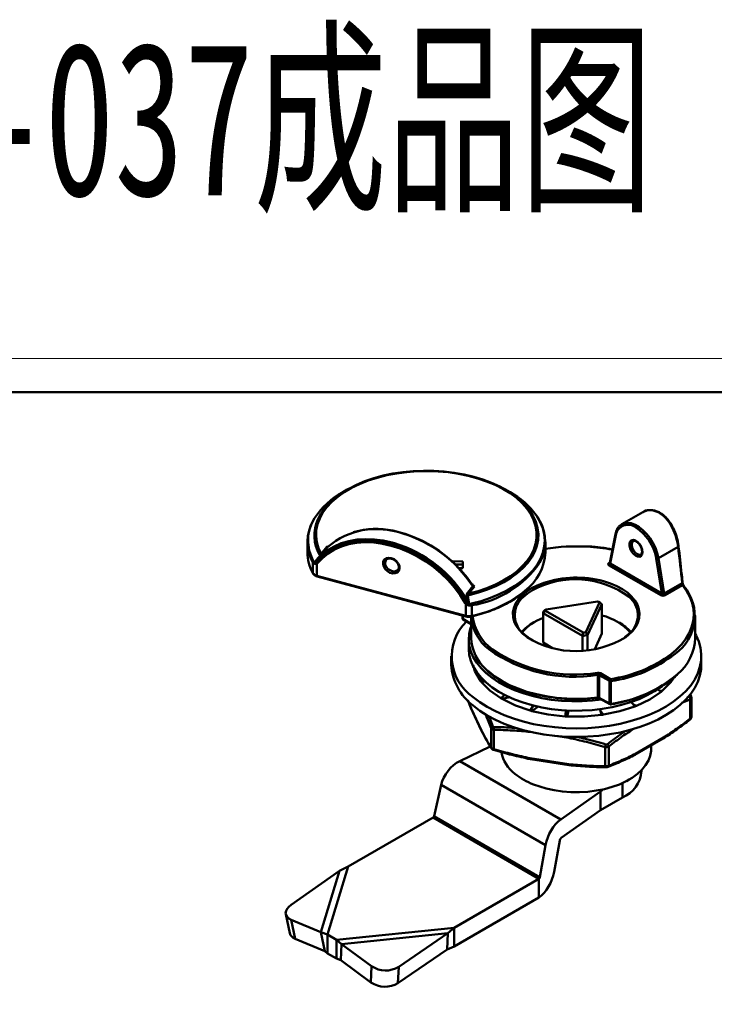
# Model space of a CAD drawing. Header units: millimetres. Extents: x 2881 to 3168, y 1602 to 1831.
# Tile 7 of 8: x 2999 to 3090, y 1703 to 1831. Entities that reach past the tile are written whole.
import ezdxf

# ---------------------------------------------------------------- set-up
doc = ezdxf.new("R2010")
doc.units = ezdxf.units.MM
doc.linetypes.add('虚线', pattern=[2, 1, -1])
for name, color, linetype, lineweight in [('粗实线层', 7, 'Continuous', 50), ('细实线层', 3, 'Continuous', 18), ('虚线层', 6, '虚线', 18)]:
    doc.layers.add(name, color=color, linetype=linetype, lineweight=lineweight)
doc.styles.add('标准', font='txt', dxfattribs={"width": 0.667})

msp = doc.modelspace()

# ---------------------------------------------------------------- linework, layer by layer
at = {"layer": '粗实线层'}
for p, q in [((3041.721, 1769.528), (3041.138, 1769.191)), ((3062.938, 1769.191), (3062.355, 1769.528)), ((3037.435, 1765.767), (3037.369, 1765.648)), ((3080.212, 1766.592), (3077.48, 1765.015)), ((3077.448, 1764.996), (3077.48, 1765.015)), ((3076.651, 1763.729), (3075.912, 1759.973)), ((3076.706, 1763.609), (3075.976, 1759.899)), ((3036.538, 1762.728), (3036.538, 1761.359)), ((3038.328, 1761.148), (3039.088, 1762.089)), ((3039.171, 1762.037), (3038.348, 1761.019)), ((3039.088, 1762.089), (3039.255, 1762.113)), ((3039.209, 1762.074), (3039.171, 1762.037)), ((3067.538, 1761.359), (3067.538, 1762.728)), ((3084.825, 1762.09), (3082.251, 1760.604)), ((3084.878, 1762.164), (3084.865, 1762.269)), ((3084.885, 1762.16), (3084.884, 1762.166)), ((3037.681, 1760.257), (3037.75, 1760.333)), ((3046.78, 1760.361), (3046.768, 1760.345)), ((3081.971, 1760.569), (3081.958, 1760.649)), ((3082.701, 1756.017), (3081.971, 1760.569)), ((3082.251, 1760.604), (3082.992, 1755.979)), ((3037.257, 1758.665), (3037.257, 1760.034)), ((3037.584, 1760.119), (3037.549, 1760.148)), ((3037.584, 1760.119), (3037.677, 1760.105)), ((3037.788, 1759.881), (3037.602, 1759.848)), ((3037.736, 1760.222), (3037.666, 1760.153)), ((3037.677, 1760.105), (3037.714, 1760.111)), ((3037.842, 1759.931), (3037.788, 1759.881)), ((3037.788, 1759.881), (3037.788, 1758.316)), ((3048.314, 1759.079), (3048.336, 1759.104)), ((3056.792, 1759.762), (3055.821, 1759.776)), ((3056.281, 1759.307), (3056.807, 1759.304)), ((3056.807, 1759.304), (3056.792, 1760.17)), ((3056.792, 1759.762), (3056.792, 1760.17)), ((3056.8, 1759.304), (3056.792, 1759.762)), ((3075.829, 1759.984), (3075.925, 1760.04)), ((3082.559, 1755.772), (3075.835, 1759.654)), ((3075.976, 1759.899), (3082.701, 1756.017)), ((3037.788, 1758.316), (3057.159, 1753.101)), ((3037.82, 1758.227), (3057.192, 1753.013)), ((3085.412, 1757.41), (3085.291, 1758.554)), ((3057.26, 1755.928), (3058.082, 1756.946)), ((3058.296, 1756.918), (3057.536, 1755.978)), ((3057.954, 1757.212), (3058.076, 1757.179)), ((3058.082, 1756.946), (3058.035, 1757.007)), ((3058.051, 1757.065), (3058.055, 1757.061)), ((3058.057, 1757.057), (3058.081, 1757.027)), ((3082.992, 1755.979), (3085.352, 1757.342)), ((3085.395, 1757.076), (3083.131, 1755.769)), ((3057.159, 1754.666), (3057.106, 1754.746)), ((3057.159, 1753.101), (3057.159, 1754.666)), ((3057.307, 1754.837), (3057.362, 1754.806)), ((3057.409, 1754.839), (3057.331, 1754.947)), ((3057.436, 1755.033), (3057.483, 1754.927)), ((3057.58, 1754.756), (3057.506, 1754.756)), ((3057.964, 1754.459), (3057.964, 1753.091)), ((3067.416, 1753.831), (3067.649, 1753.933)), ((3074.333, 1754.967), (3067.649, 1753.933)), ((3072.79, 1750.965), (3074.581, 1754.823)), ((3074.912, 1754.623), (3073.038, 1750.585)), ((3074.672, 1754.774), (3074.46, 1754.896)), ((3074.581, 1754.823), (3074.912, 1754.623)), ((3074.912, 1750.786), (3074.912, 1754.623)), ((3056.723, 1753.139), (3056.723, 1752.773)), ((3056.782, 1753.123), (3056.782, 1752.692)), ((3056.782, 1752.692), (3057.86, 1752.069)), ((3057.86, 1752.992), (3057.86, 1750.202)), ((3067.232, 1753.435), (3067.558, 1753.737)), ((3072.353, 1750.479), (3067.232, 1753.435)), ((3067.232, 1749.598), (3067.232, 1753.435)), ((3067.558, 1753.737), (3072.451, 1750.913)), ((3087.06, 1750.202), (3087.06, 1753.141)), ((3056.823, 1752.6), (3057.86, 1752.001)), ((3066.115, 1752.283), (3065.973, 1752.201)), ((3077.147, 1752.201), (3077.006, 1752.283)), ((3072.451, 1750.913), (3072.353, 1750.479)), ((3072.353, 1748.564), (3072.353, 1750.479)), ((3072.79, 1750.965), (3073.038, 1750.585)), ((3073.038, 1748.619), (3073.038, 1750.585)), ((3073.967, 1748.749), (3074.912, 1750.786)), ((3057.56, 1750.038), (3057.56, 1748.814)), ((3067.232, 1749.598), (3068.454, 1748.892)), ((3055.271, 1747.839), (3055.271, 1746.725)), ((3087.849, 1746.725), (3087.849, 1747.839)), ((3058.113, 1746.646), (3058.344, 1745.869)), ((3058.344, 1745.869), (3059.088, 1744.637)), ((3074.375, 1742.462), (3074.375, 1745.401)), ((3075.874, 1744.61), (3074.557, 1745.37)), ((3074.557, 1745.37), (3074.557, 1742.43)), ((3074.699, 1745.615), (3076.015, 1744.855)), ((3083.878, 1744.445), (3084.261, 1745.028)), ((3059.088, 1744.637), (3059.457, 1744.823)), ((3059.755, 1744.522), (3059.187, 1744.512)), ((3059.187, 1744.512), (3060.308, 1743.378)), ((3075.874, 1741.67), (3075.874, 1744.61)), ((3076.073, 1744.581), (3076.073, 1741.641)), ((3082.739, 1743.318), (3083.878, 1744.445)), ((3060.308, 1743.378), (3061.738, 1742.367)), ((3061.738, 1742.367), (3062.247, 1742.811)), ((3062.879, 1742.519), (3061.905, 1742.269)), ((3074.557, 1742.43), (3075.874, 1741.67)), ((3081.124, 1742.217), (3082.601, 1743.206)), ((3082.601, 1743.206), (3082.108, 1743.55)), ((3082.374, 1743.364), (3082.739, 1743.318)), ((3086.291, 1742.553), (3086.023, 1742.443)), ((3086.518, 1742.581), (3086.4, 1742.887)), ((3086.56, 1739.903), (3086.56, 1742.418)), ((3057.426, 1742.118), (3057.858, 1741.065)), ((3057.447, 1742.098), (3057.849, 1741.118)), ((3059.192, 1738.225), (3057.849, 1741.118)), ((3061.905, 1742.269), (3063.63, 1741.426)), ((3063.63, 1741.426), (3065.572, 1740.758)), ((3066.478, 1741.183), (3066.539, 1741.287)), ((3074.599, 1742.339), (3075.915, 1741.579)), ((3077.217, 1740.668), (3079.189, 1741.305)), ((3079.189, 1741.305), (3078.732, 1741.882)), ((3078.994, 1741.551), (3079.386, 1741.383)), ((3079.386, 1741.383), (3081.124, 1742.217)), ((3086.413, 1742.211), (3085.324, 1741.757)), ((3086.413, 1739.701), (3086.413, 1742.211)), ((3057.866, 1741.036), (3059.209, 1738.143)), ((3065.787, 1740.699), (3067.908, 1740.247)), ((3067.908, 1740.247), (3070.129, 1740.003)), ((3070.366, 1739.99), (3072.627, 1739.984)), ((3072.627, 1739.984), (3074.858, 1740.193)), ((3075.089, 1740.227), (3077.217, 1740.668)), ((3060.463, 1735.946), (3060.463, 1738.456)), ((3060.816, 1738.252), (3060.816, 1735.742)), ((3065.627, 1737.967), (3065.56, 1737.978)), ((3070.572, 1737.203), (3069.114, 1737.428)), ((3082.94, 1737.237), (3079.272, 1735.119)), ((3056.377, 1734.174), (3060.367, 1736.06)), ((3075.316, 1733.499), (3075.316, 1736.009)), ((3075.799, 1736.084), (3075.799, 1733.574)), ((3079.21, 1734.981), (3082.878, 1737.099)), ((3081.31, 1735.749), (3081.31, 1736.194)), ((3079.193, 1734.977), (3079.208, 1734.985)), ((3069.539, 1726.576), (3056.377, 1734.174)), ((3070.572, 1733.773), (3065.56, 1734.548)), ((3065.592, 1734.419), (3070.604, 1733.644)), ((3080.06, 1732.891), (3080.06, 1732.992)), ((3053.054, 1727), (3053.972, 1731.09)), ((3067.569, 1723.24), (3053.972, 1731.09)), ((3064.665, 1731.77), (3064.771, 1731.708)), ((3077.571, 1729.421), (3077.571, 1731.282)), ((3078.102, 1731.565), (3078.456, 1731.77)), ((3074.707, 1730.218), (3069.539, 1726.576)), ((3074.707, 1730.218), (3074.991, 1730.382)), ((3074.707, 1727.768), (3074.707, 1730.218)), ((3074.707, 1727.768), (3077.571, 1729.421)), ((3066.817, 1719.055), (3053.054, 1727)), ((3069.612, 1724.178), (3074.707, 1727.768)), ((3041.86, 1720.439), (3052.913, 1726.82)), ((3052.913, 1726.82), (3066.702, 1718.86)), ((3067.569, 1723.24), (3066.817, 1719.055)), ((3068.672, 1719.746), (3069.405, 1723.827)), ((3034.438, 1715.471), (3040.746, 1719.9)), ((3038.302, 1711.897), (3040.746, 1719.9)), ((3039.158, 1711.592), (3041.86, 1720.439)), ((3041.86, 1720.439), (3040.746, 1719.9)), ((3055.649, 1712.479), (3066.702, 1718.86)), ((3066.702, 1716.411), (3066.702, 1718.86)), ((3055.649, 1710.03), (3066.702, 1716.411)), ((3033.728, 1714.235), (3034.241, 1711.77)), ((3034.942, 1711.054), (3034.429, 1713.518)), ((3034.429, 1713.518), (3038.302, 1711.897)), ((3038.302, 1711.897), (3039.158, 1711.592)), ((3038.302, 1711.897), (3038.815, 1709.433)), ((3039.158, 1711.592), (3040.323, 1710.919)), ((3039.158, 1711.592), (3039.158, 1709.142)), ((3040.323, 1710.919), (3055.649, 1712.479)), ((3040.97, 1710.357), (3054.833, 1711.768)), ((3048.433, 1707.392), (3054.833, 1711.768)), ((3054.742, 1709.652), (3054.833, 1711.768)), ((3054.833, 1711.768), (3055.649, 1712.479)), ((3055.649, 1710.03), (3055.649, 1712.479)), ((3034.942, 1711.054), (3038.815, 1709.433)), ((3040.323, 1710.919), (3040.97, 1710.357)), ((3040.323, 1710.919), (3040.323, 1708.47)), ((3040.97, 1710.357), (3040.88, 1708.241)), ((3040.97, 1710.357), (3044.899, 1707.474)), ((3038.815, 1709.433), (3039.158, 1709.142)), ((3039.158, 1709.142), (3040.323, 1708.47)), ((3048.343, 1705.276), (3054.742, 1709.652)), ((3054.742, 1709.652), (3055.649, 1710.03)), ((3040.323, 1708.47), (3040.88, 1708.241)), ((3040.88, 1708.241), (3044.809, 1705.358)), ((3044.809, 1705.358), (3044.899, 1707.474)), ((3048.343, 1705.276), (3048.433, 1707.392))]:
    msp.add_line(p, q, dxfattribs=at)
msp.add_lwpolyline([(2896.774, 1782.211), (3137.285, 1782.211), (3137.285, 1605.635), (2896.774, 1605.635)], close=True, dxfattribs=at)
at = {"layer": '粗实线层', "flags": 128}
for points in [[(3057.536, 1755.978), (3058.764, 1756.311), (3059.932, 1756.71), (3061.029, 1757.17), (3062.046, 1757.688), (3062.974, 1758.259), (3063.805, 1758.878), (3064.531, 1759.54), (3065.146, 1760.238), (3065.644, 1760.966), (3066.021, 1761.719), (3066.273, 1762.488), (3066.399, 1763.268), (3066.396, 1764.051), (3066.266, 1764.831), (3066.009, 1765.599), (3065.628, 1766.351), (3065.126, 1767.078), (3064.507, 1767.775), (3063.777, 1768.436), (3062.943, 1769.053), (3062.011, 1769.622), (3060.991, 1770.138), (3059.891, 1770.597), (3058.721, 1770.993), (3057.492, 1771.324), (3056.214, 1771.587), (3054.899, 1771.778), (3053.558, 1771.898), (3052.204, 1771.944), (3050.848, 1771.916), (3049.503, 1771.814), (3048.18, 1771.64), (3046.892, 1771.395), (3045.65, 1771.08), (3044.464, 1770.699), (3043.346, 1770.256), (3042.306, 1769.754), (3041.352, 1769.197), (3040.493, 1768.591), (3039.737, 1767.94), (3039.09, 1767.252), (3038.559, 1766.531), (3038.148, 1765.785), (3037.861, 1765.02), (3037.699, 1764.242), (3037.666, 1763.459), (3037.76, 1762.678), (3037.982, 1761.905), (3038.328, 1761.148)], [(3037.897, 1765.642), (3037.901, 1765.653), (3038.295, 1766.398), (3038.805, 1767.118), (3039.429, 1767.809), (3040.161, 1768.463), (3040.994, 1769.076), (3041.921, 1769.641), (3042.936, 1770.155), (3044.028, 1770.612), (3045.188, 1771.009), (3046.407, 1771.343), (3047.675, 1771.61), (3048.979, 1771.808), (3050.31, 1771.936), (3051.655, 1771.992), (3053.004, 1771.977), (3054.345, 1771.889), (3055.665, 1771.731), (3056.955, 1771.502), (3058.203, 1771.206), (3059.398, 1770.845), (3060.53, 1770.421), (3061.589, 1769.939), (3062.567, 1769.402), (3063.455, 1768.816), (3064.245, 1768.185), (3064.931, 1767.514), (3065.506, 1766.81), (3065.966, 1766.077), (3066.007, 1766)], [(3066.007, 1766), (3066.307, 1765.324), (3066.526, 1764.556), (3066.621, 1763.779), (3066.592, 1763), (3066.438, 1762.226), (3066.161, 1761.464), (3065.763, 1760.72), (3065.247, 1760), (3064.619, 1759.311), (3063.883, 1758.658), (3063.046, 1758.048), (3062.114, 1757.484), (3061.097, 1756.973), (3060.002, 1756.518), (3058.839, 1756.124), (3057.618, 1755.793)], [(3057.931, 1754.68), (3059.196, 1755.021), (3060.403, 1755.428), (3061.541, 1755.896), (3062.601, 1756.422), (3063.574, 1757.001), (3064.453, 1757.628), (3065.229, 1758.299), (3065.897, 1759.008), (3066.45, 1759.749), (3066.886, 1760.515), (3067.199, 1761.301), (3067.388, 1762.101), (3067.45, 1762.907), (3067.386, 1763.713), (3067.195, 1764.512), (3066.88, 1765.298), (3066.443, 1766.064), (3066.355, 1766.195)], [(3042.536, 1763.986), (3042.659, 1764.022), (3043.67, 1764.248), (3044.731, 1764.367), (3045.831, 1764.378), (3046.96, 1764.281), (3048.106, 1764.076), (3049.258, 1763.766), (3050.404, 1763.353), (3051.532, 1762.843), (3052.633, 1762.24), (3053.693, 1761.55), (3054.704, 1760.78), (3055.654, 1759.938), (3056.534, 1759.032), (3057.336, 1758.071), (3058.051, 1757.065)], [(3077.48, 1765.015), (3077.793, 1765.146), (3078.233, 1765.202), (3078.715, 1765.137), (3079.222, 1764.952), (3079.738, 1764.655), (3080.245, 1764.254), (3080.727, 1763.763), (3081.167, 1763.198), (3081.551, 1762.579), (3081.867, 1761.926), (3082.102, 1761.26), (3082.251, 1760.604)], [(3037.714, 1760.111), (3038.375, 1760.809), (3039.131, 1761.415), (3039.975, 1761.923), (3040.898, 1762.328), (3041.89, 1762.627), (3042.942, 1762.814), (3044.042, 1762.89), (3045.177, 1762.852), (3046.338, 1762.702), (3047.511, 1762.44), (3048.683, 1762.07), (3049.844, 1761.596), (3050.98, 1761.022), (3052.079, 1760.355), (3053.131, 1759.601), (3054.124, 1758.768), (3055.047, 1757.866), (3055.891, 1756.903), (3056.647, 1755.89), (3057.307, 1754.837)], [(3057.331, 1754.947), (3056.666, 1755.995), (3055.907, 1757.003), (3055.061, 1757.961), (3054.137, 1758.858), (3053.144, 1759.686), (3052.093, 1760.436), (3050.995, 1761.1), (3049.861, 1761.671), (3048.703, 1762.143), (3047.533, 1762.512), (3046.363, 1762.773), (3045.205, 1762.924), (3044.071, 1762.964), (3042.973, 1762.891), (3041.923, 1762.707), (3040.93, 1762.413), (3040.006, 1762.013), (3039.16, 1761.511), (3038.4, 1760.912), (3037.736, 1760.222)], [(3037.75, 1760.333), (3038.418, 1761.026), (3039.181, 1761.628), (3040.031, 1762.133), (3040.959, 1762.535), (3041.957, 1762.83), (3043.012, 1763.015), (3044.115, 1763.088), (3045.254, 1763.048), (3046.418, 1762.896), (3047.593, 1762.634), (3047.873, 1762.556)], [(3080.187, 1761.388), (3080.141, 1761.096), (3080.008, 1760.889), (3079.802, 1760.789), (3079.547, 1760.807), (3079.268, 1760.941), (3078.997, 1761.177), (3078.764, 1761.488), (3078.592, 1761.842), (3078.501, 1762.199), (3078.501, 1762.522), (3078.592, 1762.775), (3078.764, 1762.93), (3078.997, 1762.972), (3079.268, 1762.894), (3079.547, 1762.707), (3079.802, 1762.43), (3080.008, 1762.093), (3080.141, 1761.732), (3080.187, 1761.388)], [(3057.106, 1754.746), (3056.457, 1755.781), (3055.713, 1756.777), (3054.883, 1757.723), (3053.976, 1758.611), (3053, 1759.429), (3051.966, 1760.17), (3050.885, 1760.827), (3049.768, 1761.391), (3048.627, 1761.857), (3047.474, 1762.221), (3046.32, 1762.478), (3045.18, 1762.626), (3044.063, 1762.663), (3042.981, 1762.589), (3041.948, 1762.404), (3040.972, 1762.111), (3040.064, 1761.713), (3039.234, 1761.213), (3038.491, 1760.617), (3037.842, 1759.931)], [(3078.972, 1762.821), (3078.879, 1762.736), (3078.785, 1762.51), (3078.785, 1762.21), (3078.879, 1761.876), (3079.054, 1761.554), (3079.286, 1761.286), (3079.545, 1761.108), (3079.795, 1761.046), (3079.975, 1761.091)], [(3084.825, 1762.09), (3084.847, 1762.102), (3084.864, 1762.116), (3084.876, 1762.13), (3084.884, 1762.144), (3084.885, 1762.159), (3084.885, 1762.16)], [(3047.474, 1760.608), (3047.827, 1760.46), (3048.142, 1760.221), (3048.384, 1759.919), (3048.528, 1759.585), (3048.557, 1759.255), (3048.47, 1758.966), (3048.274, 1758.749), (3047.991, 1758.627), (3047.653, 1758.613), (3047.295, 1758.71), (3046.956, 1758.906), (3046.673, 1759.18), (3046.478, 1759.503), (3046.39, 1759.839), (3046.419, 1760.152), (3046.563, 1760.409), (3046.806, 1760.581), (3047.12, 1760.65), (3047.474, 1760.608)], [(3046.768, 1760.345), (3046.747, 1760.315), (3046.656, 1760.051), (3046.686, 1759.744), (3046.835, 1759.435), (3047.081, 1759.167), (3047.392, 1758.975), (3047.725, 1758.885), (3048.035, 1758.91), (3048.281, 1759.046), (3048.314, 1759.079)], [(3056.792, 1760.17), (3055.442, 1760.2), (3055.369, 1760.204)], [(3037.82, 1758.227), (3037.813, 1758.231), (3037.802, 1758.243), (3037.794, 1758.261), (3037.79, 1758.286), (3037.788, 1758.316)], [(3058.055, 1757.061), (3058.055, 1757.061), (3058.057, 1757.056), (3058.057, 1757.05), (3058.056, 1757.043), (3058.053, 1757.035), (3058.048, 1757.026), (3058.042, 1757.017), (3058.035, 1757.007)], [(3065.157, 1750.301), (3064.614, 1750.735), (3064.119, 1751.248), (3063.738, 1751.791), (3063.475, 1752.357), (3063.335, 1752.938), (3063.319, 1753.525), (3063.428, 1754.108), (3063.661, 1754.678), (3064.013, 1755.228), (3064.48, 1755.749), (3065.054, 1756.233), (3065.727, 1756.672)], [(3065.727, 1756.672), (3066.488, 1757.061), (3067.319, 1757.39)], [(3075.117, 1757.602), (3075.123, 1757.6), (3076.011, 1757.315), (3076.831, 1756.969), (3077.571, 1756.567), (3078.22, 1756.116), (3078.768, 1755.622), (3079.206, 1755.093), (3079.529, 1754.537), (3079.731, 1753.963), (3079.809, 1753.378), (3079.762, 1752.792), (3079.591, 1752.214), (3079.298, 1751.653), (3078.888, 1751.116), (3078.366, 1750.613), (3078.001, 1750.328)], [(3083.929, 1748.105), (3084.583, 1748.668), (3085.254, 1749.365), (3085.814, 1750.095), (3086.258, 1750.85), (3086.581, 1751.626), (3086.782, 1752.415), (3086.859, 1753.211), (3086.811, 1754.009), (3086.639, 1754.8), (3086.344, 1755.579), (3085.928, 1756.34), (3085.395, 1757.076)], [(3085.352, 1757.342), (3085.373, 1757.353), (3085.389, 1757.366), (3085.402, 1757.379), (3085.409, 1757.392), (3085.412, 1757.405), (3085.412, 1757.41)], [(3065.868, 1756.427), (3065.199, 1755.99), (3064.674, 1755.548)], [(3057.192, 1753.013), (3057.184, 1753.017), (3057.173, 1753.028), (3057.166, 1753.047), (3057.161, 1753.072), (3057.159, 1753.101)], [(3057.934, 1753.003), (3057.942, 1753.007), (3057.951, 1753.018), (3057.958, 1753.037), (3057.963, 1753.061), (3057.964, 1753.091)], [(3074.865, 1742.185), (3073.641, 1742.046), (3072.316, 1741.968), (3070.984, 1741.963), (3069.657, 1742.031), (3068.347, 1742.172), (3067.066, 1742.384), (3065.826, 1742.665), (3064.638, 1743.013), (3063.513, 1743.425), (3062.46, 1743.897), (3061.49, 1744.424), (3060.611, 1745.002), (3059.831, 1745.625), (3059.158, 1746.289), (3058.597, 1746.987), (3058.153, 1747.712), (3057.83, 1748.458), (3057.632, 1749.219), (3057.56, 1749.987), (3057.615, 1750.755), (3057.796, 1751.517), (3057.86, 1751.703)], [(3087.06, 1750.731), (3087.159, 1750.547), (3087.513, 1749.741), (3087.741, 1748.919), (3087.843, 1748.089), (3087.818, 1747.258), (3087.665, 1746.431), (3087.387, 1745.614), (3086.984, 1744.816), (3086.461, 1744.04), (3085.821, 1743.295), (3085.069, 1742.585), (3084.212, 1741.917), (3083.256, 1741.294), (3082.208, 1740.723), (3081.077, 1740.208), (3079.871, 1739.752), (3078.6, 1739.36), (3077.275, 1739.034), (3075.904, 1738.777), (3074.5, 1738.59), (3073.072, 1738.477), (3071.633, 1738.436), (3070.193, 1738.469), (3068.764, 1738.576), (3067.357, 1738.755), (3065.982, 1739.005), (3064.651, 1739.324), (3063.375, 1739.71), (3062.162, 1740.159), (3061.023, 1740.669), (3059.966, 1741.234), (3059.001, 1741.852), (3058.133, 1742.516)], [(3082.692, 1743.913), (3082.62, 1743.859), (3081.754, 1743.274), (3080.796, 1742.74), (3079.754, 1742.26), (3078.638, 1741.84), (3077.458, 1741.484), (3076.224, 1741.193), (3074.948, 1740.972), (3073.641, 1740.821), (3072.316, 1740.743), (3070.984, 1740.738), (3069.657, 1740.807), (3068.347, 1740.947), (3067.066, 1741.159), (3065.826, 1741.441), (3064.638, 1741.789), (3063.513, 1742.2), (3062.46, 1742.672), (3061.49, 1743.199), (3060.611, 1743.777), (3059.831, 1744.401), (3059.158, 1745.064), (3058.597, 1745.762), (3058.153, 1746.487), (3057.83, 1747.233), (3057.632, 1747.994), (3057.56, 1748.762), (3057.56, 1748.814)], [(3058.133, 1741.401), (3059.001, 1740.737), (3059.966, 1740.12), (3061.023, 1739.554), (3062.162, 1739.044), (3063.375, 1738.595), (3064.651, 1738.209), (3065.982, 1737.89), (3067.357, 1737.64), (3068.764, 1737.461), (3070.193, 1737.355), (3071.633, 1737.322), (3073.072, 1737.362), (3074.5, 1737.476), (3075.904, 1737.662), (3077.275, 1737.919), (3078.6, 1738.245), (3079.871, 1738.638), (3081.077, 1739.093), (3082.208, 1739.609), (3083.256, 1740.18), (3084.212, 1740.802), (3085.069, 1741.471), (3085.821, 1742.181), (3086.461, 1742.926), (3086.984, 1743.701), (3087.387, 1744.5), (3087.665, 1745.316), (3087.818, 1746.143), (3087.849, 1746.725)], [(3059.873, 1746.075), (3060.153, 1745.822), (3060.961, 1745.191), (3061.873, 1744.609), (3062.88, 1744.083), (3063.973, 1743.617), (3065.14, 1743.215), (3066.371, 1742.882), (3067.653, 1742.621), (3068.973, 1742.435), (3070.318, 1742.325), (3071.676, 1742.293), (3073.032, 1742.339), (3074.375, 1742.462)], [(3074.358, 1742.376), (3074.356, 1742.376), (3074.349, 1742.38), (3074.342, 1742.392), (3074.334, 1742.411)], [(3074.375, 1742.462), (3074.374, 1742.432), (3074.371, 1742.408), (3074.368, 1742.39), (3074.363, 1742.379), (3074.358, 1742.376)], [(3086.518, 1742.581), (3086.532, 1742.557), (3086.538, 1742.54)], [(3057.849, 1741.118), (3057.854, 1741.071), (3057.866, 1741.036)], [(3065.572, 1740.758), (3065.937, 1741.377), (3065.962, 1741.42)], [(3066.609, 1741.274), (3066.432, 1741.15), (3065.787, 1740.699)], [(3076.05, 1741.555), (3076.056, 1741.558), (3076.063, 1741.569), (3076.069, 1741.587), (3076.072, 1741.612), (3076.073, 1741.641)], [(3070.129, 1740.003), (3070.216, 1740.668), (3070.234, 1740.803)], [(3070.274, 1739.995), (3070.303, 1740.219), (3070.378, 1740.794)], [(3070.565, 1740.782), (3070.499, 1740.52), (3070.366, 1739.99)], [(3074.858, 1740.193), (3074.657, 1740.847), (3074.624, 1740.956)], [(3074.691, 1740.736), (3074.695, 1740.731), (3075.089, 1740.227)], [(3059.209, 1738.144), (3059.197, 1738.178), (3059.192, 1738.225)], [(3060.535, 1735.787), (3060.529, 1735.793), (3060.509, 1735.815)], [(3065.977, 1731.135), (3067.637, 1730.596), (3068.68, 1730.372), (3069.761, 1730.217), (3070.865, 1730.135), (3071.978, 1730.126), (3073.085, 1730.19), (3074.173, 1730.326), (3075.227, 1730.534), (3076.233, 1730.809), (3077.178, 1731.149), (3078.05, 1731.548), (3078.837, 1732.003), (3079.529, 1732.506), (3080.118, 1733.051), (3080.594, 1733.632), (3080.954, 1734.24), (3081.19, 1734.868), (3081.301, 1735.508), (3081.31, 1735.749)], [(3079.183, 1734.968), (3079.2, 1734.976), (3079.207, 1734.98)], [(3075.715, 1733.426), (3075.708, 1733.422), (3075.702, 1733.419)], [(3034.438, 1715.471), (3034.131, 1715.218), (3033.902, 1714.947), (3033.761, 1714.668), (3033.712, 1714.392), (3033.758, 1714.129), (3033.897, 1713.89), (3034.124, 1713.684), (3034.429, 1713.518)]]:
    msp.add_lwpolyline(points, dxfattribs=at)
at = {"layer": '粗实线层'}
for centre, radius, start, end in [((3046.082, 1760.151), 10.303, 118.67667, 146.5593), ((3057.835, 1759.925), 10.578, 36.35058, 61.15939), ((3042.023, 1762.73), 5.476, 148.94221, 209.49838), ((3042.094, 1762.906), 5.459, 147.61508, 209.44658), ((3042.564, 1763.568), 5.107, 156.03594, 209.66832), ((3062.069, 1762.727), 5.461, 329.87215, 29.88763), ((3045.564, 1754.637), 9.783, 69.7202, 130.51397), ((3078.291, 1763.347), 1.607, 50.3919, 170.61473), ((3076.137, 1759.596), 5.916, 10.24782, 57.49361), ((3044.085, 1747.859), 16.681, 33.25657, 73.02632), ((3076.775, 1763.714), 0.126, 172.84285, 236.21272), ((3043.072, 1746.612), 16.651, 30.38357, 73.24133), ((3071.559, 1736.005), 26.133, 86.86487, 98.8517), ((3071.643, 1736.8), 25.334, 79.51459, 86.95689), ((3042.081, 1761.396), 5.543, 180.37981, 209.51269), ((3037.848, 1760.263), 0.12, 144.56019, 200.51347), ((3038.398, 1760.776), 0.379, 100.57291, 135.882), ((3038.516, 1760.801), 0.323, 124.71464, 153.29547), ((3060.882, 1761.68), 6.664, 306.86019, 357.24222), ((3082.068, 1760.938), 0.381, 255.24126, 298.71813), ((3037.535, 1760.023), 0.278, 134.25502, 177.80984), ((3037.974, 1760.009), 0.405, 164.22884, 203.32423), ((3037.832, 1760.182), 0.168, 153.65561, 189.91277), ((3038.086, 1760.168), 0.413, 188.71323, 223.94156), ((3038.08, 1760.235), 0.386, 198.64788, 231.80747), ((3055.858, 1767.638), 13.346, 279.07868, 325.01571), ((3075.891, 1760.077), 0.112, 236.24259, 280.05883), ((3075.669, 1759.913), 0.307, 302.60548, 357.39452), ((3037.949, 1759.139), 0.839, 214.38219, 258.92593), ((3037.383, 1758.664), 0.126, 179.45157, 208.50902), ((3071.471, 1746.148), 11.707, 53.51026, 118.59684), ((3071.57, 1744.545), 13.53, 74.80421, 108.31186), ((3058.007, 1756.986), 0.0851, 332.30102, 29.14086), ((3080.991, 1753.08), 6.007, 304.91614, 40.25282), ((3085.445, 1756.941), 0.144, 43.43473, 110.17768), ((3085.456, 1756.965), 0.12, 358.72579, 38.80895), ((3056.516, 1755.973), 0.897, 348.01457, 357.27907), ((3057.013, 1755.638), 0.624, 14.37837, 33.00794), ((3054.744, 1768.897), 16.13, 281.51483, 308.9257), ((3066.676, 1753.152), 3.123, 129.87667, 224.83602), ((3076.475, 1753.154), 3.103, 314.82248, 50.85822), ((3082.394, 1756.031), 0.307, 302.60548, 357.39452), ((3083.301, 1756.032), 0.313, 189.59295, 237.07707), ((3056.87, 1755.53), 0.819, 286.7009, 302.22315), ((3056.557, 1755.758), 1.247, 298.88277, 310.22547), ((3057.11, 1755.32), 0.434, 300.60783, 318.65493), ((3055.59, 1755.782), 2.173, 324.76932, 331.8361), ((3057.064, 1755.205), 0.503, 313.30325, 326.42501), ((3057.125, 1754.444), 0.84, 1.06206, 16.29615), ((3069.098, 1753.141), 1.651, 151.35769, 158.84538), ((3072.526, 1751.55), 3.865, 57.87943, 62.12595), ((3072.725, 1751.396), 3.899, 55.87287, 60.03724), ((3056.923, 1752.773), 0.2, 180, 240.00269), ((3056.823, 1752.783), 0.101, 185.6818, 245.63834), ((3056.88, 1752.681), 0.0986, 173.70115, 234.98667), ((3057.582, 1754.722), 1.675, 255.36403, 283.18039), ((3063.817, 1753.476), 5.974, 184.57464, 232.56507), ((3064.33, 1753.845), 6.313, 187.25918, 234.21205), ((3069.264, 1746.981), 6.179, 109.19658, 140.15235), ((3068.922, 1752.892), 1.775, 148.04477, 162.1583), ((3073.209, 1746.101), 7.244, 41.84558, 76.40358), ((3061.699, 1747.785), 6.362, 134.20104, 235.90785), ((3068.699, 1747.287), 5.62, 119.02065, 139.14215), ((3074.414, 1747.277), 5.632, 41.15933, 60.96976), ((3063.661, 1750.477), 5.808, 182.7166, 229.28867), ((3071.557, 1760.681), 12.194, 238.34293, 301.89765), ((3071.61, 1757.549), 7.108, 275.99758, 281.58849), ((3071.607, 1757.488), 6.629, 277.31143, 280.27465), ((3080.713, 1750.404), 6.35, 309.5083, 358.17232), ((3071.327, 1764.301), 19.144, 234.41083, 279.16038), ((3071.344, 1764.547), 19.105, 235.91606, 279.00124), ((3073.512, 1762.205), 17.53, 278.20743, 306.45464), ((3073.627, 1761.859), 17.45, 278.0575, 308.24685), ((3062.482, 1747.17), 7.224, 183.53318, 232.98868), ((3074.418, 1745.075), 0.608, 62.52435, 97.97956), ((3073.421, 1745.4), 0.954, 0.03905, 16.87683), ((3074.417, 1745.1), 0.304, 62.52435, 97.97956), ((3074.864, 1745.356), 0.307, 122.60548, 177.39452), ((3073.895, 1758.218), 16.719, 277.48667, 310.50072), ((3064.7, 1748.961), 7.084, 217.61933, 218.90963), ((3076.181, 1744.596), 0.307, 122.60548, 177.39452), ((3076.015, 1744.884), 0.309, 242.70717, 280.86816), ((3075.391, 1744.579), 0.682, 0.16416, 23.85271), ((3068.255, 1753.262), 12.695, 239.11423, 239.98881), ((3071.565, 1765.045), 22.802, 257.66475, 276.97338), ((3074.417, 1742.16), 0.304, 62.52435, 97.97956), ((3074.652, 1742.418), 0.0959, 172.74417, 235.94365), ((3076.467, 1750.931), 9.864, 308.44752, 309.48234), ((3085.993, 1742.253), 0.423, 354.39159, 45.17595), ((3086.347, 1742.448), 0.216, 37.81313, 91.1689), ((3075.969, 1741.658), 0.0959, 172.74417, 235.94365), ((3076.015, 1741.944), 0.309, 242.70717, 280.86816), ((3076.015, 1741.752), 0.2, 240.00269, 279.96495), ((3073.211, 1756.669), 16.486, 291.26009, 291.99483), ((3070.833, 1759.426), 19.395, 254.26305, 254.92238), ((3071.552, 1763.386), 23.426, 266.51691, 267.09824), ((3071.702, 1762.149), 22.182, 278.17869, 278.78157), ((3060.767, 1738.397), 0.31, 105.0626, 168.98822), ((3061.061, 1738.296), 0.47, 133.36742, 177.08262), ((3061.691, 1738.403), 0.888, 166.24327, 189.79488), ((3086.297, 1739.669), 0.121, 317.69157, 15.53049), ((3059.399, 1738.227), 0.207, 180.69685, 215.31289), ((3071.938, 1737.09), 1.37, 169.55327, 175.27478), ((3071.713, 1737.193), 1.142, 172.68537, 179.52561), ((3075.269, 1735.966), 0.543, 12.48637, 50.88583), ((3060.694, 1735.955), 0.231, 182.26989, 217.05953), ((3061.108, 1735.659), 0.303, 164.20013, 186.62075), ((3066.193, 1736.081), 4.42, 189.75499, 233.55483), ((3079.1, 1735.115), 0.172, 308.5372, 1.17269), ((3079.129, 1735.101), 0.144, 304.05635, 7.25582), ((3075.495, 1733.502), 0.179, 181.11809, 227.94573), ((3075.608, 1733.584), 0.191, 303.96805, 356.81388), ((3069.363, 1739.782), 9.287, 231.38822, 248.61715), ((3075.389, 1733.4), 0.0339, 245.59792, 325.69731), ((3075.979, 1733.191), 4.092, 292.88644, 355.79342), ((3035.248, 1712.054), 1.046, 195.74292, 253.0191), ((3046.729, 1710.14), 3.233, 235.53957, 301.81011), ((3046.639, 1708.024), 3.233, 235.53957, 301.81011)]:
    msp.add_arc(centre, radius, start, end, dxfattribs=at)
for centre, major_axis, ratio, start_param, end_param in [((3071.699, 1772.46), (-10.07, 67.775), 0.1699581, 4.4622487, 4.5335687), ((3076.117, 1759.818), (0.404, -0.007), 0.5770483, 2.3765538, 3.9473502), ((3076.117, 1759.981), (0.206, 0.021), 0.4638839, 3.0005376, 3.9088759), ((3082.842, 1755.935), (0.404, -0.007), 0.5770483, 3.9473502, 5.5181465), ((3082.842, 1756.099), (0.203, -0.055), 0.6580137, 4.1338941, 5.7046904), ((3056.377, 1731.561), (1.862, 2.613), 0.6313236, 0.8457214, 2.1586462), ((3052.913, 1726.973), (0.109, 0.152), 0.6313236, 3.987314, 5.3002388), ((3069.539, 1723.963), (1.381, 2.895), 0.5176339, 0.7446817, 2.0576065), ((3069.612, 1723.903), (0.145, 0.304), 0.5176339, 0.7446817, 2.0576065), ((3066.702, 1719.024), (1.381, 2.895), 0.5176339, 3.8862743, 5.1991992), ((3066.702, 1719.013), (0.08, 0.169), 0.5176339, 3.8862743, 5.1991992)]:
    msp.add_ellipse(centre, major_axis=major_axis, ratio=ratio, start_param=start_param, end_param=end_param, dxfattribs=at)
for points, knots in [([(3084.825, 1762.09), (3084.816, 1762.161), (3084.753, 1762.644), (3084.523, 1763.595), (3083.979, 1764.839), (3083.232, 1765.876), (3082.318, 1766.604), (3081.34, 1766.89), (3080.59, 1766.849), (3080.294, 1766.605), (3080.235, 1766.557)], [0, 0, 0, 0, 0.0275131, 0.1857449, 0.3413541, 0.4932763, 0.6457771, 0.802417, 0.9604345, 1, 1, 1, 1]), ([(3084.865, 1762.269), (3084.855, 1762.352), (3084.824, 1762.632), (3084.707, 1763.142), (3084.517, 1763.774), (3084.264, 1764.397), (3083.953, 1764.988), (3083.586, 1765.526), (3083.171, 1765.992), (3082.715, 1766.369), (3082.233, 1766.647), (3081.736, 1766.817), (3081.24, 1766.875), (3080.78, 1766.833), (3080.51, 1766.724), (3080.385, 1766.673)], [0, 0, 0, 0, 0.0335146, 0.1140582, 0.1955796, 0.2776287, 0.3603697, 0.4430531, 0.5258482, 0.607616, 0.6893906, 0.7699711, 0.8508076, 0.9308704, 1, 1, 1, 1]), ([(3066.78, 1765.541), (3066.779, 1765.543), (3066.681, 1765.75), (3066.539, 1765.948), (3066.398, 1766.144)], [0, 0, 0, 0, 0.0087102, 1, 1, 1, 1]), ([(3077.451, 1764.985), (3077.365, 1764.93), (3077.165, 1764.802), (3076.928, 1764.494), (3076.745, 1764.127), (3076.679, 1763.85), (3076.651, 1763.729)], [0, 0, 0, 0, 0.2121918, 0.4944379, 0.7795752, 1, 1, 1, 1]), ([(3039.171, 1762.037), (3039.163, 1762.034), (3039.146, 1762.028), (3039.118, 1762.05), (3039.098, 1762.074), (3039.089, 1762.088), (3039.088, 1762.089)], [0, 0, 0, 0, 0.3367096, 0.6925769, 0.9807098, 1, 1, 1, 1]), ([(3039.088, 1762.089), (3039.089, 1762.088), (3039.111, 1762.08), (3039.153, 1762.068), (3039.19, 1762.069), (3039.209, 1762.07)], [0, 0, 0, 0, 0.03212726, 0.5120864, 1, 1, 1, 1]), ([(3076.261, 1761.75), (3076.022, 1761.787), (3075.602, 1761.853), (3074.761, 1761.993), (3073.911, 1762.081), (3073.24, 1762.115), (3073.006, 1762.126)], [0, 0, 0, 0, 0.2239245, 0.3924142, 0.7886163, 1, 1, 1, 1]), ([(3078.976, 1762.82), (3078.978, 1762.822), (3079.012, 1762.858), (3079.103, 1762.864), (3079.301, 1762.82), (3079.523, 1762.681), (3079.744, 1762.459), (3079.933, 1762.179), (3080.068, 1761.872), (3080.123, 1761.629), (3080.127, 1761.505), (3080.128, 1761.469)], [0, 0, 0, 0, 0.0092301, 0.1604496, 0.2835297, 0.4153528, 0.5467395, 0.6794226, 0.8127066, 0.9449536, 1, 1, 1, 1]), ([(3085.291, 1758.554), (3085.289, 1758.566), (3085.162, 1759.772), (3085.023, 1760.972), (3084.885, 1762.16)], [0, 0, 0, 0, 0.0102206, 1, 1, 1, 1]), ([(3037.549, 1760.148), (3037.672, 1760.3), (3037.894, 1760.572), (3038.126, 1760.832), (3038.228, 1760.946)], [0, 0, 0, 0, 0.5586744, 1, 1, 1, 1]), ([(3038.348, 1761.019), (3038.211, 1760.867), (3038.009, 1760.643), (3037.814, 1760.409), (3037.75, 1760.333)], [0, 0, 0, 0, 0.6744751, 1, 1, 1, 1]), ([(3038.228, 1760.946), (3038.199, 1760.962), (3038.158, 1760.985), (3038.134, 1761.027), (3038.126, 1761.04)], [0, 0, 0, 0, 0.6969779, 1, 1, 1, 1]), ([(3038.348, 1761.019), (3038.347, 1761.018), (3038.334, 1761.005), (3038.299, 1760.975), (3038.255, 1760.957), (3038.228, 1760.946)], [0, 0, 0, 0, 0.0241565, 0.4006954, 1, 1, 1, 1]), ([(3038.328, 1761.148), (3038.327, 1761.138), (3038.323, 1761.107), (3038.328, 1761.083), (3038.332, 1761.067)], [0, 0, 0, 0, 0.3339028, 1, 1, 1, 1]), ([(3038.332, 1761.067), (3038.339, 1761.054), (3038.35, 1761.034), (3038.35, 1761.022), (3038.348, 1761.019), (3038.348, 1761.019)], [0, 0, 0, 0, 0.60077893, 0.9764269, 1, 1, 1, 1]), ([(3046.778, 1760.341), (3046.79, 1760.361), (3046.839, 1760.447), (3046.999, 1760.527), (3047.244, 1760.571), (3047.422, 1760.536), (3047.506, 1760.519)], [0, 0, 0, 0, 0.1048643, 0.4433565, 0.7360668, 1, 1, 1, 1]), ([(3047.506, 1760.519), (3047.555, 1760.504), (3047.703, 1760.458), (3047.946, 1760.318), (3048.192, 1760.089), (3048.367, 1759.82), (3048.454, 1759.545), (3048.442, 1759.303), (3048.391, 1759.15), (3048.323, 1759.098), (3048.311, 1759.088)], [0, 0, 0, 0, 0.074429, 0.2232841, 0.3724814, 0.521005, 0.6684905, 0.8158094, 0.9663728, 1, 1, 1, 1]), ([(3080.128, 1761.469), (3080.127, 1761.428), (3080.122, 1761.309), (3080.063, 1761.17), (3080.02, 1761.101), (3079.978, 1761.093), (3079.976, 1761.093)], [0, 0, 0, 0, 0.2025272, 0.5901187, 0.9852106, 1, 1, 1, 1]), ([(3037.602, 1759.848), (3037.536, 1759.858), (3037.403, 1759.876), (3037.3, 1759.961), (3037.263, 1760.023), (3037.257, 1760.034)], [0, 0, 0, 0, 0.44389294, 0.90618455, 1, 1, 1, 1]), ([(3037.341, 1760.222), (3037.345, 1760.215), (3037.371, 1760.171), (3037.446, 1760.117), (3037.538, 1760.118), (3037.584, 1760.119)], [0, 0, 0, 0, 0.0918649, 0.5481682, 1, 1, 1, 1]), ([(3037.549, 1760.148), (3037.55, 1760.149), (3037.598, 1760.183), (3037.64, 1760.22), (3037.681, 1760.257)], [0, 0, 0, 0, 0.0204373, 1, 1, 1, 1]), ([(3037.666, 1760.153), (3037.63, 1760.151), (3037.593, 1760.148), (3037.549, 1760.148), (3037.549, 1760.148)], [0, 0, 0, 0, 0.97948037, 1, 1, 1, 1]), ([(3037.666, 1760.153), (3037.675, 1760.146), (3037.691, 1760.132), (3037.707, 1760.118), (3037.714, 1760.111)], [0, 0, 0, 0, 0.55435135, 1, 1, 1, 1]), ([(3075.91, 1759.977), (3075.907, 1759.967), (3075.904, 1759.955), (3075.907, 1759.958), (3075.907, 1759.959)], [0, 0, 0, 0, 0.8436906, 1, 1, 1, 1]), ([(3037.272, 1758.604), (3037.3, 1758.562), (3037.373, 1758.452), (3037.556, 1758.317), (3037.734, 1758.257), (3037.82, 1758.227)], [0, 0, 0, 0, 0.2424288, 0.6301361, 1, 1, 1, 1]), ([(3057.986, 1757.162), (3057.993, 1757.16), (3058.013, 1757.153), (3058.045, 1757.163), (3058.068, 1757.175), (3058.075, 1757.179), (3058.076, 1757.179)], [0, 0, 0, 0, 0.2757623, 0.7867234, 0.9742989, 1, 1, 1, 1]), ([(3058.072, 1757.037), (3058.072, 1757.037), (3058.067, 1757.042), (3058.061, 1757.051), (3058.055, 1757.06), (3058.055, 1757.061)], [0, 0, 0, 0, 0.1031502, 0.8832822, 1, 1, 1, 1]), ([(3058.076, 1757.179), (3058.123, 1757.124), (3058.196, 1757.037), (3058.269, 1756.95), (3058.296, 1756.918)], [0, 0, 0, 0, 0.6300238, 1, 1, 1, 1]), ([(3058.081, 1757.027), (3058.102, 1757.009), (3058.144, 1756.971), (3058.219, 1756.937), (3058.27, 1756.923), (3058.294, 1756.918), (3058.296, 1756.918)], [0, 0, 0, 0, 0.3367598, 0.6926464, 0.9807173, 1, 1, 1, 1]), ([(3058.296, 1756.918), (3058.294, 1756.918), (3058.27, 1756.913), (3058.219, 1756.908), (3058.144, 1756.914), (3058.102, 1756.935), (3058.082, 1756.946)], [0, 0, 0, 0, 0.0192902, 0.3074231, 0.6632904, 1, 1, 1, 1]), ([(3085.352, 1757.342), (3085.353, 1757.32), (3085.357, 1757.275), (3085.367, 1757.204), (3085.38, 1757.138), (3085.389, 1757.097), (3085.395, 1757.078), (3085.395, 1757.076)], [0, 0, 0, 0, 0.2187841, 0.4465264, 0.6917975, 0.958395, 1, 1, 1, 1]), ([(3085.55, 1757.04), (3085.549, 1757.04), (3085.543, 1757.047), (3085.521, 1757.08), (3085.486, 1757.144), (3085.449, 1757.237), (3085.422, 1757.333), (3085.416, 1757.387), (3085.413, 1757.409)], [0, 0, 0, 0, 0.0143916, 0.1801341, 0.3766136, 0.6060662, 0.8400097, 1, 1, 1, 1]), ([(3057.26, 1755.928), (3057.261, 1755.928), (3057.277, 1755.927), (3057.323, 1755.926), (3057.377, 1755.929), (3057.412, 1755.931)], [0, 0, 0, 0, 0.0235749, 0.3832778, 1, 1, 1, 1]), ([(3057.436, 1755.033), (3057.42, 1755.131), (3057.372, 1755.431), (3057.305, 1755.728), (3057.26, 1755.928)], [0, 0, 0, 0, 0.3255249, 1, 1, 1, 1]), ([(3057.393, 1755.787), (3057.363, 1755.814), (3057.314, 1755.857), (3057.275, 1755.907), (3057.261, 1755.927), (3057.26, 1755.928)], [0, 0, 0, 0, 0.61527095, 0.97584167, 1, 1, 1, 1]), ([(3057.618, 1755.793), (3057.566, 1755.783), (3057.491, 1755.769), (3057.416, 1755.783), (3057.393, 1755.787)], [0, 0, 0, 0, 0.6992472, 1, 1, 1, 1]), ([(3057.393, 1755.787), (3057.426, 1755.636), (3057.501, 1755.294), (3057.552, 1754.949), (3057.58, 1754.756)], [0, 0, 0, 0, 0.4413256, 1, 1, 1, 1]), ([(3057.412, 1755.931), (3057.424, 1755.933), (3057.469, 1755.94), (3057.508, 1755.962), (3057.536, 1755.978)], [0, 0, 0, 0, 0.2643958, 1, 1, 1, 1]), ([(3057.934, 1753.003), (3058.147, 1753.056), (3058.764, 1753.209), (3059.75, 1753.508), (3060.868, 1753.917), (3061.921, 1754.38), (3062.905, 1754.894), (3063.804, 1755.458), (3064.448, 1755.917), (3064.76, 1756.198), (3064.833, 1756.264)], [0, 0, 0, 0, 0.0770088, 0.22331697, 0.36969578, 0.51612311, 0.66260053, 0.80912367, 0.95567833, 1, 1, 1, 1]), ([(3057.365, 1754.528), (3057.31, 1754.557), (3057.236, 1754.595), (3057.175, 1754.652), (3057.159, 1754.666)], [0, 0, 0, 0, 0.7463184, 1, 1, 1, 1]), ([(3057.307, 1754.837), (3057.322, 1754.837), (3057.356, 1754.838), (3057.39, 1754.839), (3057.409, 1754.839)], [0, 0, 0, 0, 0.4456486, 1, 1, 1, 1]), ([(3057.362, 1754.806), (3057.373, 1754.801), (3057.419, 1754.779), (3057.469, 1754.766), (3057.506, 1754.756)], [0, 0, 0, 0, 0.2402583, 1, 1, 1, 1]), ([(3057.964, 1754.459), (3057.879, 1754.447), (3057.71, 1754.424), (3057.504, 1754.47), (3057.395, 1754.516), (3057.365, 1754.528)], [0, 0, 0, 0, 0.4301939, 0.8470255, 1, 1, 1, 1]), ([(3057.58, 1754.756), (3057.579, 1754.756), (3057.57, 1754.76), (3057.512, 1754.788), (3057.457, 1754.815), (3057.409, 1754.839)], [0, 0, 0, 0, 0.0205114, 0.1512984, 1, 1, 1, 1]), ([(3057.483, 1754.927), (3057.514, 1754.871), (3057.546, 1754.813), (3057.58, 1754.757), (3057.58, 1754.756)], [0, 0, 0, 0, 0.9795627, 1, 1, 1, 1]), ([(3057.506, 1754.756), (3057.527, 1754.745), (3057.603, 1754.704), (3057.748, 1754.657), (3057.87, 1754.672), (3057.931, 1754.68)], [0, 0, 0, 0, 0.1575639, 0.5772866, 1, 1, 1, 1]), ([(3057.192, 1753.013), (3057.247, 1753), (3057.408, 1752.964), (3057.668, 1752.954), (3057.855, 1752.989), (3057.934, 1753.003)], [0, 0, 0, 0, 0.2342104, 0.6738274, 1, 1, 1, 1]), ([(3065.281, 1750.308), (3065.185, 1750.375), (3064.888, 1750.579), (3064.609, 1750.825), (3064.458, 1751.008), (3064.44, 1751.031)], [0, 0, 0, 0, 0.2981995, 0.9126726, 1, 1, 1, 1]), ([(3078.679, 1751.036), (3078.634, 1750.984), (3078.452, 1750.772), (3078.181, 1750.534), (3077.928, 1750.365), (3077.879, 1750.333)], [0, 0, 0, 0, 0.2094522, 0.8487592, 1, 1, 1, 1]), ([(3059.913, 1745.989), (3059.933, 1745.969), (3060.157, 1745.737), (3060.675, 1745.328), (3061.467, 1744.771), (3062.351, 1744.262), (3063.309, 1743.801), (3064.335, 1743.394), (3065.412, 1743.04), (3066.169, 1742.854), (3066.545, 1742.761)], [0, 0, 0, 0, 0.0138694, 0.1548325, 0.2959607, 0.4371621, 0.5783693, 0.7195487, 0.860689, 1, 1, 1, 1]), ([(3078.286, 1742.068), (3078.563, 1742.146), (3079.236, 1742.336), (3080.243, 1742.703), (3081.307, 1743.158), (3082.3, 1743.666), (3083.214, 1744.222), (3084.03, 1744.805), (3084.492, 1745.22), (3084.714, 1745.419)], [0, 0, 0, 0, 0.1055525, 0.2564409, 0.4073787, 0.5583682, 0.709406, 0.8604789, 1, 1, 1, 1]), ([(3074.358, 1742.376), (3074.383, 1742.378), (3074.435, 1742.382), (3074.511, 1742.372), (3074.568, 1742.355), (3074.59, 1742.343), (3074.599, 1742.339)], [0, 0, 0, 0, 0.27212994, 0.56856518, 0.82709654, 1, 1, 1, 1]), ([(3086.343, 1742.665), (3086.346, 1742.653), (3086.353, 1742.629), (3086.344, 1742.597), (3086.325, 1742.57), (3086.302, 1742.558), (3086.291, 1742.553)], [0, 0, 0, 0, 0.2506536, 0.4999054, 0.7491883, 1, 1, 1, 1]), ([(3086.553, 1742.381), (3086.551, 1742.365), (3086.544, 1742.323), (3086.498, 1742.263), (3086.442, 1742.229), (3086.413, 1742.211)], [0, 0, 0, 0, 0.23421028, 0.61683472, 1, 1, 1, 1]), ([(3086.555, 1742.357), (3086.557, 1742.395), (3086.563, 1742.471), (3086.533, 1742.544), (3086.519, 1742.58)], [0, 0, 0, 0, 0.508487, 1, 1, 1, 1]), ([(3057.882, 1741.018), (3057.874, 1741.027), (3057.852, 1741.056), (3057.85, 1741.093), (3057.849, 1741.118)], [0, 0, 0, 0, 0.335942, 1, 1, 1, 1]), ([(3076.05, 1741.555), (3076.27, 1741.596), (3076.908, 1741.715), (3077.66, 1741.882), (3078.169, 1742.033), (3078.286, 1742.068)], [0, 0, 0, 0, 0.2881561, 0.8355658, 1, 1, 1, 1]), ([(3057.863, 1741.046), (3057.863, 1741.044), (3057.864, 1741.041), (3057.866, 1741.038), (3057.868, 1741.036)], [0, 0, 0, 0, 0.33484, 1, 1, 1, 1]), ([(3060.463, 1738.456), (3060.245, 1739.036), (3060.013, 1739.654), (3059.779, 1740.223), (3059.765, 1740.258)], [0, 0, 0, 0, 0.9383208, 1, 1, 1, 1]), ([(3060.687, 1738.696), (3060.566, 1739.014), (3060.394, 1739.463), (3060.223, 1739.894), (3060.172, 1740.021)], [0, 0, 0, 0, 0.7064082, 1, 1, 1, 1]), ([(3086.387, 1739.588), (3086.408, 1739.607), (3086.452, 1739.646), (3086.504, 1739.721), (3086.543, 1739.805), (3086.552, 1739.862), (3086.556, 1739.891)], [0, 0, 0, 0, 0.23321, 0.4804195, 0.7374521, 1, 1, 1, 1]), ([(3086.413, 1739.701), (3086.441, 1739.722), (3086.498, 1739.764), (3086.542, 1739.822), (3086.548, 1739.856), (3086.549, 1739.865)], [0, 0, 0, 0, 0.42168671, 0.84250006, 1, 1, 1, 1]), ([(3086.549, 1739.865), (3086.556, 1739.88), (3086.563, 1739.896), (3086.56, 1739.91), (3086.56, 1739.91)], [0, 0, 0, 0, 0.9987079, 1, 1, 1, 1]), ([(3060.687, 1738.696), (3060.692, 1738.685), (3060.704, 1738.661), (3060.727, 1738.645), (3060.739, 1738.637)], [0, 0, 0, 0, 0.50144224, 1, 1, 1, 1]), ([(3060.739, 1738.637), (3060.752, 1738.631), (3060.779, 1738.618), (3060.812, 1738.615), (3060.829, 1738.614)], [0, 0, 0, 0, 0.4985515, 1, 1, 1, 1]), ([(3063.838, 1738.479), (3063.719, 1738.488), (3063.161, 1738.529), (3062.157, 1738.578), (3061.275, 1738.602), (3060.829, 1738.614)], [0, 0, 0, 0, 0.1180756, 0.5537258, 1, 1, 1, 1]), ([(3082.898, 1737.112), (3083.482, 1737.502), (3084.649, 1738.281), (3085.807, 1739.152), (3086.386, 1739.588)], [0, 0, 0, 0, 0.5000995, 1, 1, 1, 1]), ([(3082.94, 1737.237), (3083.502, 1737.612), (3084.665, 1738.387), (3085.818, 1739.254), (3086.413, 1739.701)], [0, 0, 0, 0, 0.4835059, 1, 1, 1, 1]), ([(3059.192, 1738.225), (3059.397, 1737.832), (3059.823, 1737.02), (3060.245, 1736.312), (3060.463, 1735.946)], [0, 0, 0, 0, 0.4834984, 1, 1, 1, 1]), ([(3059.222, 1738.122), (3059.438, 1737.711), (3059.869, 1736.889), (3060.296, 1736.173), (3060.51, 1735.815)], [0, 0, 0, 0, 0.50002494, 1, 1, 1, 1]), ([(3060.592, 1738.32), (3060.564, 1738.339), (3060.506, 1738.378), (3060.477, 1738.43), (3060.463, 1738.456)], [0, 0, 0, 0, 0.4928764, 1, 1, 1, 1]), ([(3060.816, 1738.252), (3060.774, 1738.258), (3060.691, 1738.271), (3060.625, 1738.303), (3060.592, 1738.32)], [0, 0, 0, 0, 0.5062402, 1, 1, 1, 1]), ([(3065.56, 1737.978), (3064.793, 1738.046), (3063.205, 1738.187), (3061.63, 1738.23), (3060.816, 1738.252)], [0, 0, 0, 0, 0.483521, 1, 1, 1, 1]), ([(3075.417, 1736.358), (3074.969, 1736.484), (3074.085, 1736.735), (3072.843, 1737.051), (3071.995, 1737.257), (3071.586, 1737.345), (3071.531, 1737.357)], [0, 0, 0, 0, 0.3468747, 0.6854927, 0.9578099, 1, 1, 1, 1]), ([(3077.978, 1738.1), (3077.838, 1738.004), (3077.377, 1737.688), (3076.587, 1737.12), (3075.939, 1736.634), (3075.611, 1736.388)], [0, 0, 0, 0, 0.17600129, 0.58303608, 1, 1, 1, 1]), ([(3079.08, 1738.418), (3078.582, 1738.085), (3077.484, 1737.352), (3076.394, 1736.532), (3075.799, 1736.084)], [0, 0, 0, 0, 0.4533511, 1, 1, 1, 1]), ([(3082.94, 1737.237), (3082.938, 1737.212), (3082.934, 1737.164), (3082.909, 1737.118), (3082.884, 1737.106), (3082.876, 1737.103)], [0, 0, 0, 0, 0.4017238, 0.8034476, 1, 1, 1, 1]), ([(3075.316, 1736.009), (3074.502, 1736.239), (3072.928, 1736.683), (3071.34, 1737.033), (3070.572, 1737.203)], [0, 0, 0, 0, 0.5164903, 1, 1, 1, 1]), ([(3075.316, 1736.009), (3075.322, 1736.036), (3075.333, 1736.09), (3075.359, 1736.185), (3075.388, 1736.28), (3075.408, 1736.332), (3075.417, 1736.358)], [0, 0, 0, 0, 0.24329279, 0.5, 0.75670721, 1, 1, 1, 1]), ([(3075.799, 1736.084), (3075.766, 1736.065), (3075.699, 1736.029), (3075.576, 1735.999), (3075.445, 1735.989), (3075.359, 1736.003), (3075.316, 1736.009)], [0, 0, 0, 0, 0.2499789, 0.4998022, 0.7497245, 1, 1, 1, 1]), ([(3075.611, 1736.388), (3075.598, 1736.379), (3075.571, 1736.362), (3075.522, 1736.349), (3075.469, 1736.346), (3075.434, 1736.354), (3075.417, 1736.358)], [0, 0, 0, 0, 0.25065364, 0.49990539, 0.74918827, 1, 1, 1, 1]), ([(3060.816, 1735.742), (3060.775, 1735.752), (3060.693, 1735.773), (3060.589, 1735.821), (3060.506, 1735.88), (3060.477, 1735.924), (3060.463, 1735.946)], [0, 0, 0, 0, 0.2497278, 0.4994682, 0.7494747, 1, 1, 1, 1]), ([(3060.509, 1735.815), (3060.525, 1735.796), (3060.554, 1735.757), (3060.628, 1735.703), (3060.714, 1735.657), (3060.776, 1735.635), (3060.807, 1735.624)], [0, 0, 0, 0, 0.2644407, 0.5205272, 0.7661585, 1, 1, 1, 1]), ([(3060.807, 1735.624), (3061.597, 1735.4), (3063.179, 1734.953), (3064.774, 1734.601), (3065.571, 1734.425)], [0, 0, 0, 0, 0.4998864, 1, 1, 1, 1]), ([(3060.816, 1735.742), (3061.63, 1735.512), (3063.205, 1735.067), (3064.793, 1734.717), (3065.56, 1734.548)], [0, 0, 0, 0, 0.51649072, 1, 1, 1, 1]), ([(3075.714, 1733.425), (3076.297, 1733.66), (3077.464, 1734.13), (3078.64, 1734.704), (3079.228, 1734.991)], [0, 0, 0, 0, 0.4999146, 1, 1, 1, 1]), ([(3075.799, 1733.574), (3076.394, 1733.813), (3077.547, 1734.278), (3078.71, 1734.845), (3079.272, 1735.119)], [0, 0, 0, 0, 0.5164887, 1, 1, 1, 1]), ([(3070.572, 1733.773), (3071.34, 1733.705), (3072.928, 1733.563), (3074.502, 1733.521), (3075.316, 1733.499)], [0, 0, 0, 0, 0.4834992, 1, 1, 1, 1]), ([(3070.572, 1733.773), (3070.573, 1733.749), (3070.574, 1733.701), (3070.584, 1733.66), (3070.593, 1733.654), (3070.596, 1733.652)], [0, 0, 0, 0, 0.3927796, 0.7855592, 1, 1, 1, 1]), ([(3070.609, 1733.646), (3071.407, 1733.575), (3073.002, 1733.433), (3074.584, 1733.391), (3075.375, 1733.37)], [0, 0, 0, 0, 0.5001079, 1, 1, 1, 1]), ([(3075.316, 1733.499), (3075.359, 1733.496), (3075.445, 1733.491), (3075.576, 1733.503), (3075.699, 1733.53), (3075.766, 1733.559), (3075.799, 1733.574)], [0, 0, 0, 0, 0.2505253, 0.5005318, 0.7502722, 1, 1, 1, 1]), ([(3075.375, 1733.37), (3075.404, 1733.37), (3075.463, 1733.371), (3075.555, 1733.382), (3075.643, 1733.4), (3075.691, 1733.417), (3075.715, 1733.426)], [0, 0, 0, 0, 0.24595143, 0.49533193, 0.74701092, 1, 1, 1, 1])]:
    msp.add_open_spline(points, degree=3, knots=knots, dxfattribs=at)
msp.add_open_spline([(3065.614, 1734.431), (3065.607, 1734.425), (3065.592, 1734.413), (3065.574, 1734.432), (3065.563, 1734.476), (3065.561, 1734.524), (3065.56, 1734.548)], degree=3, dxfattribs=at)
at = {"layer": '细实线层'}
msp.add_lwpolyline([(2881.137, 1786.597), (3141.671, 1786.597), (3141.671, 1602.381), (2881.137, 1602.381)], close=True, dxfattribs=at)

# ---------------------------------------------------------------- texts
at = {"layer": '虚线层', "color": 4, "insert": (2929.725, 1827.824), "char_height": 20, "attachment_point": 1, "style": '标准'}
msp.add_mtext_dynamic_manual_height_columns('D1-1412-037成品图', width=246.94173, gutter_width=1, heights=[0], dxfattribs=at)

doc.saveas('drawing.dxf')
